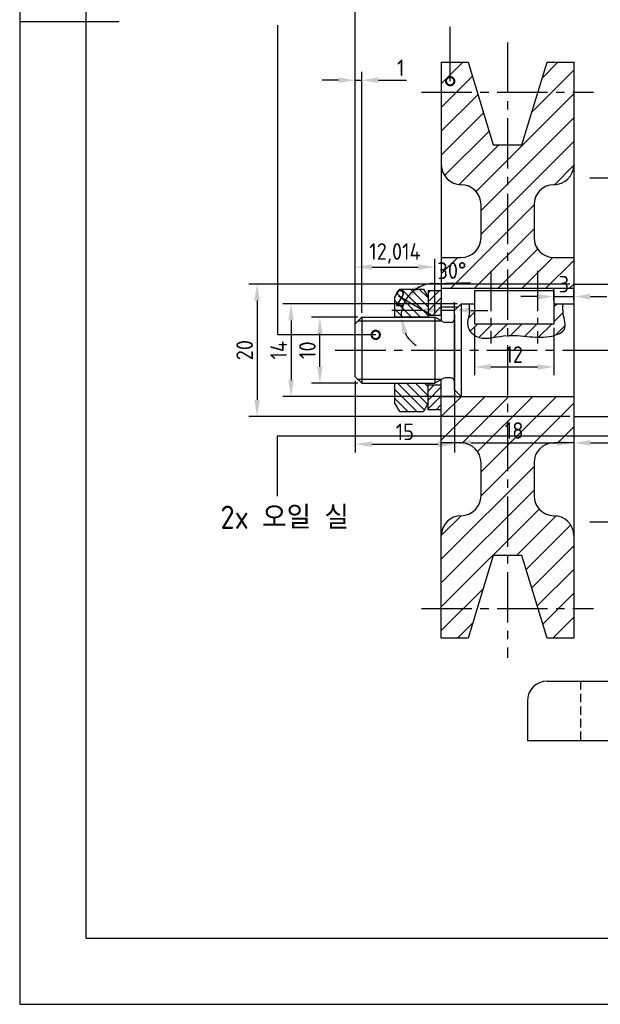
# Model space of a CAD drawing. Header units: millimetres. Extents: x 0 to 420, y 0 to 297.
# Tile 1 of 4: x 0 to 88, y 0 to 149. Entities that reach past the tile are written whole.
import ezdxf

# ---------------------------------------------------------------- set-up
doc = ezdxf.new("R2010")
doc.units = ezdxf.units.MM
doc.header["$LTSCALE"] = 0.4
doc.linetypes.add('CENTER2', pattern=[28.575, 19.05, -3.175, 3.175, -3.175])
doc.linetypes.add('HIDDEN2', pattern=[4.7625, 3.175, -1.5875])
for name, color, linetype in [('가는선', 1, 'Continuous'), ('문자', 2, 'Continuous'), ('숨은선', 2, 'HIDDEN2'), ('외형선', 3, 'Continuous'), ('윤곽선', 5, 'Continuous'), ('중심선', 1, 'CENTER2')]:
    doc.layers.add(name, color=color, linetype=linetype)
doc.styles.get("Standard").update_dxf_attribs({"font": 'isocp.shx', "bigfont": 'whgtxt.shx'})
doc.dimstyles.new('ISO-25', dxfattribs={"dimtxt": 2.5, "dimasz": 2.5, "dimexe": 1.25, "dimexo": 0.625, "dimtad": 1, "dimdec": 4, "dimtxsty": 'Standard', "dimcen": 2.5, "dimadec": 4, "dimazin": 2, "dimtfac": 1, "dimtdec": 4, "dimtmove": 0, "dimatfit": 3, "dimfxl": 1, "dimarcsym": 0})

# ---------------------------------------------------------------- blocks, each defined once
blk = doc.blocks.new('_DotSmall')
at = {"color": 0, "linetype": 'ByBlock', "const_width": 0.5}
blk.add_lwpolyline([(-0.0625, 0, 1), (0.0625, 0, 1)], format="xyb", close=True, dxfattribs=at)
blk = doc.blocks.new('*U2')
at = {"layer": '가는선'}
h = blk.add_hatch(dxfattribs=at)
h.set_pattern_fill('ANSI31', color=256, scale=0.8)
h.paths.add_polyline_path([(67.68, 142.32), (63.65, 142.32), (63.65, 137.82), (69.05, 137.82)])
h.paths.add_polyline_path([(83.65, 142.32), (79.63, 142.32), (78.25, 137.82), (83.65, 137.82)])
h.paths.add_polyline_path([(69.05, 137.82), (63.65, 137.82), (63.65, 126.82, 0.414214), (66.65, 123.82, -0.414214), (69.65, 120.82), (69.65, 115.82, -0.414214), (66.65, 112.82), (63.65, 112.82), (63.65, 108.12), (73.65, 108.12), (73.65, 129.82), (71.5, 129.82)])
h.paths.add_polyline_path([(83.65, 137.82), (78.25, 137.82), (75.81, 129.82), (73.65, 129.82), (73.65, 108.12), (83.65, 108.12), (83.65, 112.82), (80.65, 112.82, -0.414214), (77.65, 115.82), (77.65, 120.82, -0.414214), (80.65, 123.82, 0.414214), (83.65, 126.82)])
h.paths.add_polyline_path([(73.65, 91.82), (63.65, 91.82), (63.65, 84.82), (66.65, 84.82, -0.414214), (69.65, 81.82), (69.65, 76.82, -0.414214), (66.65, 73.82, 0.414214), (63.65, 70.82), (63.65, 59.82), (69.05, 59.82), (71.5, 67.82), (73.65, 67.82)])
h.paths.add_polyline_path([(69.05, 59.82), (63.65, 59.82), (63.65, 55.32), (67.68, 55.32)])
h.paths.add_polyline_path([(83.65, 91.82), (73.65, 91.82), (73.65, 67.82), (75.81, 67.82), (78.25, 59.82), (83.65, 59.82), (83.65, 70.82, 0.414214), (80.65, 73.82, -0.414214), (77.65, 76.82), (77.65, 81.82, -0.414214), (80.65, 84.82), (83.65, 84.82)])
h.paths.add_polyline_path([(83.65, 59.82), (78.25, 59.82), (79.63, 55.32), (83.65, 55.32)])
h = blk.add_hatch(dxfattribs=at)
h.set_pattern_fill('ANSI31', color=256, scale=0.3, angle=90)
h.paths.add_polyline_path([(61.65, 93.82), (56.65, 93.82), (56.65, 90.82), (57.37, 89.58), (60.94, 89.58), (61.65, 90.82)])
h.paths.add_polyline_path([(61.65, 106.82), (60.94, 108.05), (57.37, 108.05), (56.65, 106.82), (56.65, 103.82), (61.65, 103.82)])
h = blk.add_hatch(dxfattribs=at)
h.set_pattern_fill('ANSI31', color=256, scale=0.3)
h.paths.add_polyline_path([(63.65, 93.57), (61.65, 93.57), (61.65, 89.82), (63.65, 89.82)])
h.paths.add_polyline_path([(63.65, 107.82), (61.65, 107.82), (61.65, 104.07), (63.65, 104.07)])
h = blk.add_hatch(dxfattribs=at)
h.set_pattern_fill('ANSI31', color=256, scale=0.5)
edge = h.paths.add_edge_path()
edge.add_line((78.15, 102.82), (71.15, 102.82))
edge.add_line((71.15, 102.82), (71.15, 100.68))
edge.add_spline(control_points=[(71.15, 100.68), (71.78, 100.76), (73.82, 101.23), (76.13, 100.93), (77.78, 100.8), (78.15, 100.78)], knot_values=[8.364581, 8.364581, 8.364581, 8.364581, 10.199727, 14.191879, 15.333257, 15.333257, 15.333257, 15.333257], degree=3, periodic=0)
edge.add_line((78.15, 100.78), (78.15, 102.82))
edge = h.paths.add_edge_path()
edge.add_line((71.15, 102.82), (68.65, 102.82))
edge.add_line((68.65, 102.82), (68.65, 105.82))
edge.add_line((68.65, 105.82), (67.79, 105.82))
edge.add_spline(control_points=[(67.79, 105.82), (67.87, 105.31), (67.98, 104.2), (67.27, 102.4), (68.91, 100.57), (70.35, 100.57), (71.15, 100.68)], knot_values=[0.698884, 0.698884, 0.698884, 0.698884, 2.245261, 4.034253, 6.00798, 8.364581, 8.364581, 8.364581, 8.364581], degree=3, periodic=0)
edge.add_line((71.15, 100.68), (71.15, 102.82))
edge = h.paths.add_edge_path()
edge.add_spline(control_points=[(78.15, 100.78), (78.86, 100.76), (80.29, 100.82), (82.85, 101.77), (81.97, 104.05), (82, 105.33), (82.05, 105.82)], knot_values=[15.333257, 15.333257, 15.333257, 15.333257, 17.511674, 19.645063, 21.96015, 23.447132, 23.447132, 23.447132, 23.447132], degree=3, periodic=0)
edge.add_line((82.05, 105.82), (80.65, 105.82))
edge.add_line((80.65, 105.82), (80.65, 102.82))
edge.add_line((80.65, 102.82), (78.15, 102.82))
edge.add_line((78.15, 102.82), (78.15, 100.78))
for p, q in [((38.97, 101.14), (38.97, 147.94)), ((64.99, 139.46), (64.99, 147.69)), ((53.75, 101.14), (38.97, 101.14)), ((89.89, 85.83), (38.88, 85.83)), ((38.88, 85.83), (38.88, 76.79))]:
    blk.add_line(p, q)
at = {"layer": 'Defpoints'}
blk.add_lwpolyline([(0, 0), (420, 0), (420, 297), (0, 297)], close=True, dxfattribs=at)
at = {"layer": '가는선'}
for p, q in [((63.7, 103.22), (51.05, 103.22)), ((61.65, 103.82), (56.65, 103.82)), ((51.05, 94.42), (63.7, 94.42)), ((56.65, 93.82), (61.65, 93.82))]:
    blk.add_line(p, q, dxfattribs=at)
blk.add_open_spline([(67.79, 105.82), (67.87, 105.31), (67.98, 104.2), (67.27, 102.4), (69.4, 100.02), (73.04, 101.33), (76.86, 100.83), (79.85, 100.66), (82.85, 101.77), (81.97, 104.05), (82, 105.33), (82.05, 105.82)], degree=3, knots=[0.698884, 0.698884, 0.698884, 0.698884, 2.245261, 4.034253, 6.00798, 10.199727, 14.191879, 17.511674, 19.645063, 21.96015, 23.447132, 23.447132, 23.447132, 23.447132], dxfattribs=at)
at = {"layer": '숨은선'}
blk.add_line((84.65, 48.82), (84.65, 39.82), dxfattribs=at)
at = {"layer": '외형선'}
for p, q in [((0, 148.5), (15, 148.5)), ((63.65, 142.32), (67.68, 142.32)), ((63.65, 142.32), (63.65, 103.25)), ((67.68, 142.32), (71.5, 129.82)), ((75.81, 129.82), (79.63, 142.32)), ((79.63, 142.32), (83.65, 142.32)), ((83.65, 142.32), (83.65, 55.32)), ((71.5, 129.82), (75.81, 129.82)), ((69.65, 115.82), (69.65, 120.82)), ((77.65, 120.82), (77.65, 115.82)), ((63.65, 112.82), (66.65, 112.82)), ((80.65, 112.82), (83.65, 112.82)), ((83.65, 108.82), (112.65, 108.82)), ((56.65, 106.82), (57.37, 108.05)), ((57.37, 108.05), (60.94, 108.05)), ((60.94, 108.05), (61.65, 106.82)), ((61.65, 107.82), (63.65, 107.82)), ((61.65, 107.82), (61.65, 103.82)), ((83.65, 108.12), (63.65, 108.12)), ((68.65, 107.82), (80.65, 107.82)), ((68.65, 107.82), (68.65, 102.82)), ((80.65, 107.82), (80.65, 102.82)), ((56.65, 103.82), (56.65, 106.82)), ((65.65, 104.82), (66.65, 105.82)), ((66.65, 105.82), (68.65, 105.82)), ((66.65, 105.82), (66.65, 91.82)), ((80.65, 105.82), (83.65, 105.82)), ((63.65, 105.36), (66.19, 105.36)), ((65.65, 92.82), (65.65, 104.82)), ((50.65, 102.82), (51.65, 103.82)), ((50.65, 94.82), (50.65, 102.82)), ((51.65, 103.82), (62.67, 103.82)), ((51.65, 103.82), (51.65, 93.82)), ((63.65, 104.07), (61.65, 104.07)), ((62.67, 103.82), (62.67, 93.82)), ((63.91, 103.1), (62.67, 103.82)), ((65.05, 103.02), (64.21, 103.02)), ((68.65, 102.82), (80.65, 102.82)), ((50.65, 94.82), (51.65, 93.82)), ((51.65, 93.82), (62.67, 93.82)), ((56.65, 90.82), (56.65, 93.82)), ((61.65, 89.82), (61.65, 93.82)), ((63.91, 94.54), (62.67, 93.82)), ((63.65, 55.32), (63.65, 94.39)), ((65.05, 94.62), (64.21, 94.62)), ((61.65, 93.57), (63.65, 93.57)), ((65.65, 92.82), (66.65, 91.82)), ((57.37, 89.58), (56.65, 90.82)), ((61.65, 90.82), (60.94, 89.58)), ((63.65, 91.82), (83.65, 91.82)), ((57.37, 89.58), (60.94, 89.58)), ((63.65, 89.82), (61.65, 89.82)), ((83.65, 88.82), (112.65, 88.82)), ((66.65, 84.82), (63.65, 84.82)), ((83.65, 84.82), (80.65, 84.82)), ((69.65, 76.82), (69.65, 81.82)), ((77.65, 81.82), (77.65, 76.82)), ((71.5, 67.82), (67.68, 55.32)), ((75.81, 67.82), (71.5, 67.82)), ((79.63, 55.32), (75.81, 67.82)), ((67.68, 55.32), (63.65, 55.32)), ((83.65, 55.32), (79.63, 55.32)), ((79.65, 48.82), (199.65, 48.82)), ((76.65, 45.82), (76.65, 39.82)), ((202.65, 39.82), (76.65, 39.82))]:
    blk.add_line(p, q, dxfattribs=at)
for centre, radius, start, end in [((66.65, 126.82), 3, 180, 270), ((80.65, 126.82), 3, 270, 0), ((66.65, 120.82), 3, 0, 90), ((80.65, 120.82), 3, 90, 180), ((66.65, 115.82), 3, 270, 0), ((80.65, 115.82), 3, 180, 270), ((64.21, 103.62), 0.6, 240, 270), ((65.05, 103.62), 0.6, 270, 0), ((64.21, 94.02), 0.6, 90, 120), ((65.05, 94.02), 0.6, 0, 90), ((66.65, 81.82), 3, 0, 90), ((80.65, 81.82), 3, 90, 180), ((66.65, 76.82), 3, 270, 0), ((80.65, 76.82), 3, 180, 270), ((66.65, 70.82), 3, 90, 180), ((80.65, 70.82), 3, 0, 90), ((79.65, 45.82), 3, 90, 180)]:
    blk.add_arc(centre, radius, start, end, dxfattribs=at)
at = {"layer": '윤곽선'}
blk.add_lwpolyline([(10, 10), (410, 10), (410, 287), (10, 287)], close=True, dxfattribs=at)
at = {"layer": '중심선'}
for p, q in [((73.65, 145.32), (73.65, 52.32)), ((60.65, 137.82), (86.65, 137.82)), ((111.63, 124.82), (86.05, 124.82)), ((47.65, 98.82), (163.65, 98.82)), ((111.63, 72.82), (86.05, 72.82)), ((60.65, 59.82), (86.65, 59.82))]:
    blk.add_line(p, q, dxfattribs=at)
at = {"layer": '중심선', "ltscale": 0.8}
for p, q in [((71.15, 110.82), (71.15, 99.82)), ((78.15, 110.82), (78.15, 99.82))]:
    blk.add_line(p, q, dxfattribs=at)
at = {"xscale": 2.5, "yscale": 2.5, "zscale": 2.5, "rotation": 270}
blk.add_blockref('_DotSmall', (64.99, 139.46), dxfattribs=at)
at = {"xscale": 2.5, "yscale": 2.5, "zscale": 2.5}
blk.add_blockref('_DotSmall', (53.75, 101.14), dxfattribs=at)
at = {"layer": '문자', "insert": (40, 73.58), "char_height": 3.5, "width": 45.8098, "attachment_point": 5}
blk.add_mtext('2x 오일 실', dxfattribs=at)
blk = doc.blocks.new('*D3')
at = {"color": 0, "lineweight": -2, "transparency": 16777216}
for p, q in [((50.65, 99.44), (50.65, 179.77)), ((53.15, 178.52), (158.15, 178.52)), ((160.65, 99.44), (160.65, 179.77))]:
    blk.add_line(p, q, dxfattribs=at)
at = {"color": 0, "transparency": 16777216}
for points in [[(53.15, 178.94), (53.15, 178.11), (50.65, 178.52)], [(158.15, 178.94), (158.15, 178.11), (160.65, 178.52)]]:
    blk.add_solid(points, dxfattribs=at)
at = {"layer": 'Defpoints', "color": 0, "transparency": 16777216}
for p in [(160.65, 178.52), (50.65, 98.82), (160.65, 98.82)]:
    blk.add_point(p, dxfattribs=at)
at = {"color": 0, "transparency": 16777216, "insert": (105.65, 180.4), "char_height": 2.5, "attachment_point": 5}
blk.add_mtext('110', dxfattribs=at)
blk = doc.blocks.new('*D4')
at = {"color": 0, "lineweight": -2, "transparency": 16777216}
for p, q in [((50.65, 94.19), (50.65, 83.37)), ((65.65, 93.39), (65.65, 83.37)), ((53.15, 84.62), (63.15, 84.62))]:
    blk.add_line(p, q, dxfattribs=at)
at = {"color": 0, "transparency": 16777216}
for points in [[(53.15, 85.04), (53.15, 84.2), (50.65, 84.62)], [(63.15, 85.04), (63.15, 84.2), (65.65, 84.62)]]:
    blk.add_solid(points, dxfattribs=at)
at = {"layer": 'Defpoints', "color": 0, "transparency": 16777216}
for p in [(50.65, 94.82), (65.65, 94.02), (65.65, 84.62)]:
    blk.add_point(p, dxfattribs=at)
at = {"color": 0, "transparency": 16777216, "insert": (58.15, 86.49), "char_height": 2.5, "attachment_point": 5}
blk.add_mtext('15', dxfattribs=at)
blk = doc.blocks.new('*D5')
at = {"color": 0, "lineweight": -2, "transparency": 16777216}
for p, q in [((65.65, 104.19), (65.65, 83.57)), ((83.65, 105.19), (83.65, 83.57)), ((68.15, 84.82), (81.15, 84.82))]:
    blk.add_line(p, q, dxfattribs=at)
at = {"color": 0, "transparency": 16777216}
for points in [[(68.15, 85.23), (68.15, 84.4), (65.65, 84.82)], [(81.15, 85.23), (81.15, 84.4), (83.65, 84.82)]]:
    blk.add_solid(points, dxfattribs=at)
at = {"layer": 'Defpoints', "color": 0, "transparency": 16777216}
for p in [(83.65, 105.82), (65.65, 104.82), (83.65, 84.82)]:
    blk.add_point(p, dxfattribs=at)
at = {"color": 0, "transparency": 16777216, "insert": (74.65, 86.69), "char_height": 2.5, "attachment_point": 5}
blk.add_mtext('18', dxfattribs=at)
blk = doc.blocks.new('*D6')
at = {"color": 0, "lineweight": -2, "transparency": 16777216}
for p, q in [((83.65, 88.19), (83.65, 83.57)), ((112.65, 88.19), (112.65, 83.57)), ((86.15, 84.82), (110.15, 84.82))]:
    blk.add_line(p, q, dxfattribs=at)
at = {"color": 0, "transparency": 16777216}
for points in [[(86.15, 85.23), (86.15, 84.4), (83.65, 84.82)], [(110.15, 85.23), (110.15, 84.4), (112.65, 84.82)]]:
    blk.add_solid(points, dxfattribs=at)
at = {"layer": 'Defpoints', "color": 0, "transparency": 16777216}
for p in [(83.65, 88.82), (112.65, 88.82), (112.65, 84.82)]:
    blk.add_point(p, dxfattribs=at)
at = {"color": 0, "transparency": 16777216, "insert": (98.15, 86.69), "char_height": 2.5, "attachment_point": 5}
blk.add_mtext('29', dxfattribs=at)
blk = doc.blocks.new('*D11')
at = {"color": 0, "lineweight": -2, "transparency": 16777216}
for p, q in [((51.03, 103.82), (44.07, 103.82)), ((45.32, 96.32), (45.32, 101.32)), ((51.03, 93.82), (44.07, 93.82))]:
    blk.add_line(p, q, dxfattribs=at)
at = {"color": 0, "transparency": 16777216}
for points in [[(44.9, 101.32), (45.73, 101.32), (45.32, 103.82)], [(44.9, 96.32), (45.73, 96.32), (45.32, 93.82)]]:
    blk.add_solid(points, dxfattribs=at)
at = {"layer": 'Defpoints', "color": 0, "transparency": 16777216}
for p in [(45.32, 103.82), (51.65, 103.82), (51.65, 93.82)]:
    blk.add_point(p, dxfattribs=at)
at = {"color": 0, "transparency": 16777216, "insert": (43.44, 98.82), "char_height": 2.5, "attachment_point": 5, "rotation": 90}
blk.add_mtext('10', dxfattribs=at)
blk = doc.blocks.new('*D13')
at = {"color": 0, "lineweight": -2, "transparency": 16777216}
for p, q in [((83.03, 108.82), (34.58, 108.82)), ((35.83, 106.32), (35.83, 91.32)), ((83.03, 88.82), (34.58, 88.82))]:
    blk.add_line(p, q, dxfattribs=at)
at = {"color": 0, "transparency": 16777216}
for points in [[(35.42, 106.32), (36.25, 106.32), (35.83, 108.82)], [(35.42, 91.32), (36.25, 91.32), (35.83, 88.82)]]:
    blk.add_solid(points, dxfattribs=at)
at = {"layer": 'Defpoints', "color": 0, "transparency": 16777216}
for p in [(83.65, 108.82), (35.83, 88.82), (83.65, 88.82)]:
    blk.add_point(p, dxfattribs=at)
at = {"color": 0, "transparency": 16777216, "insert": (33.96, 98.82), "char_height": 2.5, "attachment_point": 5, "rotation": 90}
blk.add_mtext('20', dxfattribs=at)
blk = doc.blocks.new('*D17')
at = {"color": 0, "lineweight": -2, "transparency": 16777216}
for p, q in [((50.65, 103.44), (50.65, 140.86)), ((51.65, 104.44), (51.65, 140.86)), ((48.15, 139.61), (45.65, 139.61)), ((50.65, 139.61), (51.65, 139.61)), ((54.15, 139.61), (58.4, 139.61))]:
    blk.add_line(p, q, dxfattribs=at)
at = {"color": 0, "transparency": 16777216}
for points in [[(48.15, 140.02), (48.15, 139.19), (50.65, 139.61)], [(54.15, 140.02), (54.15, 139.19), (51.65, 139.61)]]:
    blk.add_solid(points, dxfattribs=at)
at = {"layer": 'Defpoints', "color": 0, "transparency": 16777216}
for p in [(51.65, 139.61), (50.65, 102.82), (51.65, 103.82)]:
    blk.add_point(p, dxfattribs=at)
at = {"color": 0, "transparency": 16777216, "insert": (57.53, 141.48), "char_height": 2.5, "attachment_point": 5}
blk.add_mtext('1', dxfattribs=at)
blk = doc.blocks.new('*D19')
at = {"color": 0, "lineweight": -2, "transparency": 16777216}
for p, q in [((62.55, 108.91), (68.05, 109.04)), ((62.12, 104.13), (57.17, 106.99))]:
    blk.add_line(p, q, dxfattribs=at)
for start, end in [(91.27, 150), (93.2287, 121.6144), (150, 180), (208.3856, 236.7713)]:
    blk.add_arc((62.67, 103.82), 5.1, start, end, dxfattribs=at)
at = {"color": 0, "transparency": 16777216}
for points in [[(60.29, 107.87), (59.69, 108.45), (58.25, 106.37)], [(57.78, 101.29), (58.58, 101.5), (57.57, 103.82)]]:
    blk.add_solid(points, dxfattribs=at)
at = {"layer": 'Defpoints', "color": 0, "transparency": 16777216}
for p in [(57.65, 104.7), (51.65, 103.82), (62.67, 103.82), (62.67, 103.82), (63.91, 103.1)]:
    blk.add_point(p, dxfattribs=at)
at = {"color": 0, "transparency": 16777216, "insert": (65.26, 110.85), "char_height": 2.5, "attachment_point": 5, "rotation": 1.27}
blk.add_mtext('30°', dxfattribs=at)
blk = doc.blocks.new('*D23')
at = {"color": 0, "lineweight": -2, "transparency": 16777216}
for p, q in [((68.65, 102.19), (68.65, 95.04)), ((80.65, 102.19), (80.65, 95.04)), ((71.15, 96.29), (78.15, 96.29))]:
    blk.add_line(p, q, dxfattribs=at)
at = {"color": 0, "transparency": 16777216}
for points in [[(71.15, 96.7), (71.15, 95.87), (68.65, 96.29)], [(78.15, 96.7), (78.15, 95.87), (80.65, 96.29)]]:
    blk.add_solid(points, dxfattribs=at)
at = {"layer": 'Defpoints', "color": 0, "transparency": 16777216}
for p in [(68.65, 102.82), (80.65, 102.82), (80.65, 96.29)]:
    blk.add_point(p, dxfattribs=at)
at = {"color": 0, "transparency": 16777216, "insert": (74.65, 98.16), "char_height": 2.5, "attachment_point": 5}
blk.add_mtext('12', dxfattribs=at)
blk = doc.blocks.new('*D24')
at = {"color": 0, "lineweight": -2, "transparency": 16777216}
for p, q in [((80.65, 106.44), (80.65, 108.16)), ((83.65, 106.44), (83.65, 108.16)), ((78.15, 106.91), (75.65, 106.91)), ((80.65, 106.91), (83.65, 106.91)), ((86.15, 106.91), (88.65, 106.91))]:
    blk.add_line(p, q, dxfattribs=at)
at = {"color": 0, "transparency": 16777216}
for points in [[(78.15, 107.33), (78.15, 106.49), (80.65, 106.91)], [(86.15, 107.33), (86.15, 106.49), (83.65, 106.91)]]:
    blk.add_solid(points, dxfattribs=at)
at = {"layer": 'Defpoints', "color": 0, "transparency": 16777216}
for p in [(80.65, 105.82), (83.65, 106.91), (83.65, 105.82)]:
    blk.add_point(p, dxfattribs=at)
at = {"color": 0, "transparency": 16777216, "insert": (82.15, 108.79), "char_height": 2.5, "attachment_point": 5}
blk.add_mtext('3', dxfattribs=at)
blk = doc.blocks.new('*D29')
at = {"color": 0, "lineweight": -2, "transparency": 16777216}
for p, q in [((63.65, 104.24), (63.65, 106.09)), ((65.65, 104.24), (65.65, 106.09)), ((61.15, 104.84), (56.19, 104.84)), ((65.65, 104.84), (63.65, 104.84)), ((68.15, 104.84), (70.65, 104.84))]:
    blk.add_line(p, q, dxfattribs=at)
at = {"color": 0, "transparency": 16777216}
for points in [[(61.15, 105.25), (61.15, 104.42), (63.65, 104.84)], [(68.15, 105.25), (68.15, 104.42), (65.65, 104.84)]]:
    blk.add_solid(points, dxfattribs=at)
at = {"layer": 'Defpoints', "color": 0, "transparency": 16777216}
for p in [(63.65, 104.84), (63.65, 103.62), (65.65, 103.62)]:
    blk.add_point(p, dxfattribs=at)
at = {"color": 0, "transparency": 16777216, "insert": (57.42, 106.71), "char_height": 2.5, "attachment_point": 5}
blk.add_mtext('2', dxfattribs=at)

msp = doc.modelspace()

# ---------------------------------------------------------------- linework, layer by layer
for p, q in [((50.65217, 103.4419), (50.65217, 112.63178)), ((62.66617, 104.4419), (62.66617, 112.63178)), ((53.15217, 111.38178), (60.16617, 111.38178)), ((66.02717, 105.8169), (39.7167, 105.8169)), ((40.9667, 103.3169), (40.9667, 94.3169)), ((66.02717, 91.8169), (39.7167, 91.8169))]:
    msp.add_line(p, q)
for points in [[(53.15217, 111.79845), (53.15217, 110.96512), (50.65217, 111.38178)], [(60.16617, 111.79845), (60.16617, 110.96512), (62.66617, 111.38178)], [(40.55003, 103.3169), (41.38337, 103.3169), (40.9667, 105.8169)], [(40.55003, 94.3169), (41.38337, 94.3169), (40.9667, 91.8169)]]:
    msp.add_solid(points)

# ---------------------------------------------------------------- block references
msp.add_blockref('*U2', (0, 0))

# ---------------------------------------------------------------- texts
at = {"insert": (56.65917, 113.44453), "char_height": 2.5, "attachment_point": 5}
msp.add_mtext('12,014', dxfattribs=at)
at = {"insert": (39.0917, 98.8169), "char_height": 2.5, "attachment_point": 5, "rotation": 90}
msp.add_mtext('14', dxfattribs=at)

# ---------------------------------------------------------------- dimensions: what is measured, and where the dimension line sits
for base, p1, p2, picture, middle in [((160.65217, 178.52455), (50.65217, 98.8169), (160.65217, 98.8169), '*D3', (105.65217, 180.39955)), ((51.65217, 139.60823), (50.65217, 102.8169), (51.65217, 103.8169), '*D17', (57.52717, 141.48323)), ((83.65217, 106.91087), (80.65217, 105.8169), (83.65217, 105.8169), '*D24', (82.15217, 108.78587)), ((63.65217, 104.83692), (65.65217, 103.6169), (63.65217, 103.6169), '*D29', (57.42036, 106.71217)), ((83.65217, 84.8169), (65.65217, 104.8169), (83.65217, 105.8169), '*D5', (74.65217, 86.6919)), ((80.65217, 96.28813), (68.65217, 102.8169), (80.65217, 102.8169), '*D23', (74.65217, 98.16337)), ((65.65217, 84.61993), (50.65217, 94.8169), (65.65217, 94.0169), '*D4', (58.15217, 86.49493)), ((112.65217, 84.8169), (83.65217, 88.8169), (112.65217, 88.8169), '*D6', (98.15217, 86.69215))]:
    dim = msp.add_linear_dim(base=base, p1=p1, p2=p2, dimstyle='ISO-25', override={"dimldrblk": 'DotSmall'})
    dim.commit()
    dim.dimension.update_dxf_attribs({"geometry": picture, "text_midpoint": middle})
dim = msp.add_angular_dim_2l(base=(57.645453, 104.702189), line1=((51.652173, 103.8169), (62.666173, 103.8169)), line2=((63.912583, 103.097285), (62.666173, 103.8169)), dimstyle='ISO-25', override={"dimldrblk": 'DotSmall'})
dim.commit()
dim.dimension.update_dxf_attribs({"geometry": '*D19', "text_midpoint": (65.260951, 110.849308)})
for base, p1, p2, picture, middle in [((35.83308, 88.8169), (83.65217, 108.8169), (83.65217, 88.8169), '*D13', (33.95784, 98.8169)), ((45.31773, 103.8169), (51.65217, 93.8169), (51.65217, 103.8169), '*D11', (43.44273, 98.8169))]:
    dim = msp.add_linear_dim(base=base, p1=p1, p2=p2, angle=90, dimstyle='ISO-25', override={"dimldrblk": 'DotSmall'})
    dim.commit()
    dim.dimension.update_dxf_attribs({"geometry": picture, "text_midpoint": middle})

doc.saveas('drawing.dxf')
